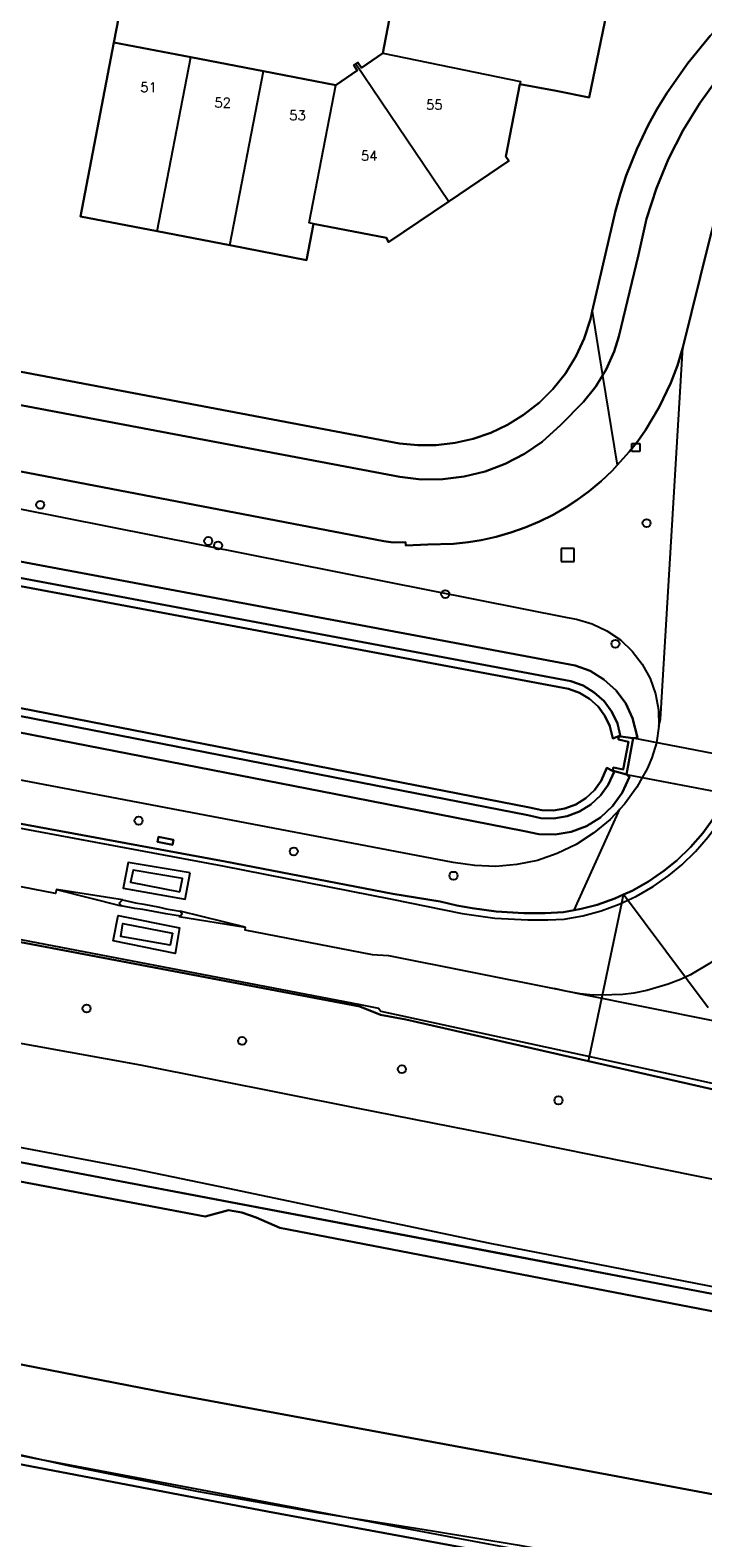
# Model space of a CAD drawing. Header units: metres. Extents: x 108000 to 109000, y 423600 to 424200.
# Tile 49 of 106: x 108528 to 108570, y 423937 to 424031. Entities that reach past the tile are written whole.
import ezdxf

# ---------------------------------------------------------------- set-up
doc = ezdxf.new("R2010")
doc.units = ezdxf.units.M
doc.header["$MEASUREMENT"] = 0
for name, color, linetype in [('Duiker', 10, 'Continuous'), ('Erf', 10, 'Continuous'), ('Fietspad', 10, 'Continuous'), ('gesloten verharding', 10, 'Continuous'), ('grasland overig', 10, 'Continuous'), ('groenvoorziening', 10, 'Continuous'), ('Hek', 10, 'Continuous'), ('Huisnummers', 10, 'Continuous'), ('inspectie- _rioolput', 10, 'Continuous'), ('kolk', 10, 'Continuous'), ('Muur', 10, 'Continuous'), ('oever_ slootkant', 10, 'Continuous'), ('open verharding', 10, 'Continuous'), ('pand', 10, 'Continuous'), ('rietland', 10, 'Continuous'), ('rijbaan lokale weg', 10, 'Continuous'), ('spoorbaan', 10, 'Continuous'), ('vegetatieobject', 10, 'Continuous'), ('Voetpad', 10, 'Continuous'), ('waterloop_ sloot', 10, 'Continuous'), ('Wegmarkering', 10, 'Continuous')]:
    doc.layers.add(name, color=color, linetype=linetype)
doc.styles.get("Standard").update_dxf_attribs({"font": 'txt.shx'})

# ---------------------------------------------------------------- blocks, each defined once
blk = doc.blocks.new('138_ACAD_1_FMEBLOCK84')
at = {"layer": 'grasland overig', "color": 3, "true_color": 0x00f000}
for points in [[(59.155, -11.86), (99.284, -19.453), (109.075, -21.178), (110.62, -20.904), (111.65, -20.942), (126.735, -23.85), (128.085, -24.756), (130.099, -25.375), (163.106, -31.638), (164.539, -31.103), (165.65, -31.176), (169.181, -32.749), (201.634, -39.066), (224.307, -43.353), (225.761, -42.954), (226.594, -43.113), (227.47, -43.412), (228.951, -44.052), (260.195, -50.082), (284.456, -54.498), (288.62, -54.501), (291.216, -55.326), (299.903, -57.572), (313.278, -60.218)], [(314.89, -59.398), (295.831, -55.687), (291.926, -52.454), (285.612, -51.239), (280.645, -52.884), (219.883, -41.33), (57.622, -10.446), (11.975, -1.734), (-10.919, 2.538), (-39.438, 8.051), (-64.058, 12.757), (-92.04, 18.042), (-110.15, 21.407), (-138.518, 26.79), (-138.551, 26.796), (-139.222, 26.952), (-150.074, 29.017)]]:
    blk.add_lwpolyline(points, dxfattribs=at)

msp = doc.modelspace()

# ---------------------------------------------------------------- linework, layer by layer
at = {"layer": 'Duiker', "color": 12, "true_color": 0xc30000}
msp.add_lwpolyline([(108565.794, 423986.629), (108565.376, 423984.379), (108584.947, 423980.639), (108585.367, 423982.855), (108565.794, 423986.629)], dxfattribs=at)
at = {"layer": 'Erf', "color": 52, "true_color": 0xd2d200}
for points in [[(108564.026, 424031.141), (108563.064, 424026.424), (108561.008, 424026.846), (108558.754, 424027.263), (108557.886, 424022.76), (108558.059, 424022.502), (108554.332, 424019.981), (108550.589, 424017.449), (108550.46, 424017.711), (108545.935, 424018.587), (108545.5, 424016.333), (108540.728, 424017.253), (108536.211, 424018.124), (108531.449, 424019.042), (108533.531, 424029.849), (108534.765, 424036.256)], [(108526.113, 424009.695), (108551.275, 424004.931), (108552.408, 424004.827), (108553.559, 424004.837), (108554.725, 424004.972), (108555.845, 424005.235), (108556.949, 424005.609), (108557.994, 424006.098), (108558.977, 424006.722), (108559.974, 424007.489), (108560.795, 424008.313), (108561.593, 424009.296), (108562.251, 424010.394), (108562.745, 424011.46), (108563.133, 424012.665), (108563.246, 424013.15), (108564.699, 424019.391), (108564.998, 424020.488), (108565.366, 424021.577), (108566.024, 424023.213), (108566.729, 424024.71), (108567.285, 424025.72), (108567.88, 424026.696), (108569.191, 424028.574), (108570.572, 424030.254)], [(108570.011, 423933.627), (108543.079, 423938.597), (108513.231, 423944.279)]]:
    msp.add_lwpolyline(points, dxfattribs=at)
at = {"layer": 'Fietspad', "color": 255}
msp.add_line((108563.896, 424009.168), (108564.807, 424003.592), dxfattribs=at)
for points in [[(108563.896, 424009.168), (108563.482, 424008.487), (108562.713, 424007.529), (108561.3, 424006.089), (108560.139, 424005.05), (108559.034, 424004.293), (108557.848, 424003.673), (108556.595, 424003.199), (108555.296, 424002.878), (108553.967, 424002.714), (108552.628, 424002.71), (108551.298, 424002.865), (108512.61, 424010.181), (108474.984, 424017.358), (108469.229, 424018.53), (108462.701, 424020.025), (108461.281, 424020.391), (108456.048, 424021.841), (108450.861, 424023.446), (108439.756, 424027.06), (108434.762, 424028.633), (108429.723, 424030.053), (108425.345, 424031.153)], [(108574.357, 424031.18), (108573.606, 424030.502), (108572.569, 424029.471), (108572.401, 424029.188), (108571.103, 424027.687), (108569.931, 424026.086), (108568.891, 424024.397), (108567.99, 424022.629), (108567.235, 424020.794), (108566.63, 424018.905), (108566.12, 424016.649), (108564.901, 424011.587), (108564.616, 424010.66), (108564.12, 424009.537), (108563.896, 424009.168)], [(108564.807, 424003.592), (108565.554, 424004.417), (108566.08, 424005.088), (108566.556, 424005.768), (108567.412, 424007.197), (108568.127, 424008.701), (108568.539, 424009.791), (108568.878, 424010.907), (108570.484, 424017.427), (108571.053, 424019.59), (108571.429, 424020.585), (108571.921, 424021.667), (108572.484, 424022.713), (108573.114, 424023.721), (108574.02, 424024.951), (108575.027, 424026.1), (108576.127, 424027.16), (108577.45, 424028.223), (108578.722, 424029.07), (108580.06, 424029.805), (108581.528, 424030.478), (108583.059, 424030.984)], [(108523.094, 424004.094), (108550.294, 423998.88), (108550.876, 423998.793), (108551.64, 423998.803), (108551.67, 423998.612), (108553.042, 423998.657), (108554.625, 423998.701), (108555.57, 423998.803), (108556.351, 423998.933), (108557.279, 423999.139), (108558.193, 423999.402), (108559.089, 423999.719), (108559.964, 424000.091), (108560.815, 424000.514), (108561.638, 424000.988), (108562.302, 424001.421), (108563.068, 424001.984), (108563.799, 424002.591), (108564.491, 424003.243), (108564.807, 424003.592)]]:
    msp.add_lwpolyline(points, dxfattribs=at)
at = {"layer": 'gesloten verharding', "color": 255}
msp.add_lwpolyline([(108537.224, 423980.308), (108536.298, 423980.508), (108536.237, 423980.2), (108537.178, 423980.006), (108537.224, 423980.308)], dxfattribs=at)
at = {"layer": 'groenvoorziening', "color": 3}
msp.add_line((108562.136, 423975.947), (108564.966, 423982.227), dxfattribs=at)
for points in [[(108634.243, 424023.139), (108590.797, 424031.431), (108589.787, 424031.564), (108588.771, 424031.64), (108587.752, 424031.658), (108586.904, 424031.629), (108586.058, 424031.56), (108585.048, 424031.425), (108584.047, 424031.233), (108583.059, 424030.984), (108581.528, 424030.478), (108580.06, 424029.805), (108578.722, 424029.07), (108577.45, 424028.223), (108576.127, 424027.16), (108575.027, 424026.1), (108574.02, 424024.951), (108573.114, 424023.721), (108572.484, 424022.713), (108571.921, 424021.667), (108571.429, 424020.585), (108571.053, 424019.59), (108570.484, 424017.427), (108568.878, 424010.907)], [(108396.911, 424031.208), (108415.16, 424027.199), (108420.993, 424026.215), (108425.948, 424024.862), (108430.859, 424023.354), (108435.72, 424021.694), (108454.802, 424015.629), (108458.687, 424014.444), (108462.616, 424013.414), (108464.682, 424012.929), (108504.713, 424005.431), (108561.698, 423994.123), (108562.278, 423994.029), (108563.251, 423993.745), (108564.167, 423993.311), (108565.004, 423992.738), (108565.74, 423992.041), (108566.357, 423991.237), (108566.841, 423990.347), (108567.178, 423989.391), (108567.361, 423988.394), (108567.386, 423987.381)], [(108568.878, 424010.907), (108568.539, 424009.791), (108568.127, 424008.701), (108567.412, 424007.197), (108566.556, 424005.768), (108566.08, 424005.088), (108565.554, 424004.417), (108564.807, 424003.592), (108564.491, 424003.243), (108563.799, 424002.591), (108563.068, 424001.984), (108562.302, 424001.421), (108561.638, 424000.988), (108560.815, 424000.514), (108559.964, 424000.091), (108559.089, 423999.719), (108558.193, 423999.402), (108557.279, 423999.139), (108556.351, 423998.933), (108555.57, 423998.803), (108554.625, 423998.701), (108553.042, 423998.657), (108551.67, 423998.612), (108551.64, 423998.803), (108550.876, 423998.793), (108550.294, 423998.88), (108523.094, 424004.094)], [(108567.386, 423987.381), (108567.484, 423987.816), (108568.878, 424010.907)], [(108598.719, 423954.111), (108595.156, 423954.385), (108582.669, 423956.823), (108556.924, 423962.007), (108548.501, 423963.677), (108535.174, 423966.32), (108495.785, 423973.438), (108469.057, 423978.33), (108449.566, 423981.897), (108414.761, 423988.894), (108404.762, 423990.904), (108372.085, 423997.741), (108362.311, 423999.995), (108355.095, 424001.397)], [(108507.308, 424001.42), (108548.189, 423993.767), (108562.179, 423991.148), (108563.115, 423990.808), (108563.98, 423990.285), (108564.727, 423989.604), (108565.328, 423988.789), (108565.758, 423987.872), (108566.052, 423986.681), (108565.794, 423986.629), (108565.376, 423984.379), (108565.565, 423984.241), (108565.113, 423983.231), (108564.512, 423982.401), (108563.766, 423981.707), (108562.901, 423981.17), (108561.949, 423980.809), (108560.945, 423980.64), (108559.926, 423980.667), (108559.041, 423980.865), (108547.318, 423983.153), (108499.226, 423992.54)], [(108372.512, 423989.829), (108534.773, 423958.945), (108595.535, 423947.391), (108600.502, 423949.036), (108606.816, 423947.821), (108610.721, 423944.588), (108629.78, 423940.877)], [(108372.999, 423990.397), (108534.805, 423959.886), (108540.605, 423958.672), (108548.399, 423957.04), (108556.89, 423955.262), (108571.906, 423952.339), (108589.469, 423949.151), (108595.775, 423948.057), (108600.491, 423949.515), (108607.15, 423948.487), (108610.287, 423946.41), (108613.218, 423945.82), (108630.371, 423942.684)], [(108564.966, 423982.227), (108564.359, 423981.58), (108563.355, 423980.743), (108562.255, 423980.034), (108561.078, 423979.465), (108559.839, 423979.043), (108558.559, 423978.776), (108557.256, 423978.667), (108555.949, 423978.718), (108554.609, 423978.913), (108542.547, 423981.204), (108498.741, 423989.523)], [(108498.238, 423986.762), (108540.436, 423978.969), (108550.86, 423976.972), (108553.791, 423976.493), (108554.845, 423976.242), (108555.78, 423976.064), (108557.289, 423975.861), (108558.999, 423975.754), (108560.332, 423975.76), (108561.472, 423975.828), (108562.136, 423975.947)], [(108567.386, 423987.381), (108567.242, 423986.349), (108566.959, 423985.405), (108566.664, 423984.732), (108566.361, 423984.19), (108566.026, 423983.59), (108565.254, 423982.534), (108564.966, 423982.227)], [(108562.136, 423975.947), (108562.564, 423976.024), (108563.554, 423976.284), (108564.658, 423976.674), (108565.191, 423976.916), (108565.724, 423977.158), (108566.743, 423977.734), (108567.708, 423978.396), (108568.503, 423979.043), (108569.347, 423979.854), (108570.116, 423980.736), (108570.806, 423981.681)], [(108537.224, 423980.308), (108537.178, 423980.006), (108536.237, 423980.2), (108536.298, 423980.508), (108537.224, 423980.308)], [(108600.064, 423962.662), (108599.783, 423962.549), (108598.486, 423962.128), (108597.494, 423961.877), (108596.489, 423961.683), (108595.475, 423961.545), (108594.49, 423961.465), (108593.502, 423961.441), (108586.501, 423961.76), (108584.891, 423961.906), (108583.553, 423962.071), (108581.956, 423962.322), (108580.368, 423962.629), (108563.019, 423966.572), (108551.658, 423969.154), (108550.103, 423969.442), (108548.807, 423969.964), (108496.911, 423979.801)], [(108599.555, 423934.253), (108583.954, 423937.183), (108557.327, 423942.183), (108536.794, 423945.97), (108513.403, 423950.527), (108500, 423952.937), (108490.289, 423954.789), (108481.829, 423956.374), (108473.968, 423957.846), (108462.233, 423960.103), (108452.494, 423962.092), (108447.64, 423962.774), (108449.758, 423956.373), (108462.118, 423954.027), (108476.799, 423951.159), (108500, 423946.627), (108513.231, 423944.279), (108543.079, 423938.597), (108570.011, 423933.627)]]:
    msp.add_lwpolyline(points, dxfattribs=at)
at = {"layer": 'Hek', "color": 30}
for points in [[(108521.277, 423961.496), (108537.269, 423958.499), (108557.59, 423954.642), (108570.205, 423952.227), (108575.338, 423951.408), (108582.919, 423949.901), (108588.03, 423948.952), (108595.612, 423947.437), (108598.027, 423948.309), (108600.486, 423949.076), (108604.266, 423948.427), (108606.791, 423947.885), (108610.767, 423944.611), (108615.817, 423943.534), (108629.939, 423940.831)], [(108448.736, 423954.189), (108449.323, 423957.347), (108459.798, 423955.403), (108464.296, 423954.617), (108474.827, 423952.26), (108484.494, 423950.106), (108508.469, 423945.958), (108516.247, 423944.296), (108524.01, 423942.936), (108530.691, 423941.45), (108538.781, 423939.839), (108546.181, 423938.526), (108553.335, 423937.395), (108558.582, 423936.524), (108565.553, 423935.251), (108572.489, 423934.249), (108579.333, 423933.011), (108585.952, 423931.97), (108588.713, 423931.454), (108588.501, 423930.31)], [(108587.792, 423930.381), (108588.064, 423930.853), (108574.45, 423933.27), (108554.696, 423936.952), (108528.6, 423941.88), (108516.19, 423944.35), (108487.285, 423949.723), (108464.251, 423954.513), (108449.442, 423956.92)]]:
    msp.add_lwpolyline(points, dxfattribs=at)
at = {"layer": 'inspectie- _rioolput', "color": 30}
for p, q in [((108562.121, 423998.409), (108561.321, 423998.409)), ((108561.321, 423998.409), (108561.321, 423997.609)), ((108562.121, 423997.609), (108562.121, 423998.409)), ((108561.321, 423997.609), (108562.121, 423997.609))]:
    msp.add_line(p, q, dxfattribs=at)
at = {"layer": 'kolk', "color": 30, "true_color": 0xf07a00}
for p, q in [((108565.708, 424004.432), (108565.708, 424004.932)), ((108565.708, 424004.932), (108566.208, 424004.932)), ((108566.208, 424004.932), (108566.208, 424004.432)), ((108566.208, 424004.432), (108565.708, 424004.432))]:
    msp.add_line(p, q, dxfattribs=at)
at = {"layer": 'Muur', "color": 12, "true_color": 0xd20000}
msp.add_lwpolyline([(108565.794, 423986.629), (108565.008, 423986.739), (108564.897, 423986.754), (108564.877, 423986.542), (108565.506, 423986.413), (108565.177, 423984.691), (108564.573, 423984.818), (108564.518, 423984.611), (108564.623, 423984.583), (108565.376, 423984.379), (108565.794, 423986.629)], dxfattribs=at)
at = {"layer": 'oever_ slootkant', "color": 92, "true_color": 0x00c300}
for points in [[(108562.179, 423991.148), (108548.189, 423993.767), (108507.308, 424001.42)], [(108507.129, 424000.436), (108561.915, 423990.18), (108562.682, 423989.902), (108563.379, 423989.48), (108563.981, 423988.931), (108564.465, 423988.275), (108564.811, 423987.537), (108565.008, 423986.739), (108565.794, 423986.629), (108566.052, 423986.681), (108565.758, 423987.872), (108565.328, 423988.789), (108564.727, 423989.604), (108563.98, 423990.285), (108563.115, 423990.808), (108562.179, 423991.148)], [(108565.376, 423984.379), (108564.623, 423984.583), (108564.243, 423983.734), (108563.759, 423983.067), (108563.156, 423982.505), (108562.456, 423982.071), (108561.686, 423981.779), (108560.874, 423981.642), (108560.05, 423981.664), (108559.246, 423981.844), (108547.158, 423984.203), (108499.415, 423993.522)], [(108499.226, 423992.54), (108547.318, 423983.153), (108559.041, 423980.865), (108559.926, 423980.667), (108560.945, 423980.64), (108561.949, 423980.809), (108562.901, 423981.17), (108563.766, 423981.707), (108564.512, 423982.401), (108565.113, 423983.231), (108565.565, 423984.241), (108565.376, 423984.379)]]:
    msp.add_lwpolyline(points, dxfattribs=at)
at = {"layer": 'open verharding', "color": 255}
msp.add_lwpolyline([(108535.49, 424036.119), (108534.765, 424036.256), (108533.531, 424029.849), (108538.303, 424028.93), (108542.82, 424028.061), (108547.324, 424027.194), (108548.654, 424028.101), (108548.429, 424028.432), (108548.553, 424028.517), (108548.69, 424028.61), (108548.915, 424028.279), (108550.245, 424029.185), (108551.155, 424033.949), (108551.685, 424036.725), (108545.611, 424037.917)], dxfattribs=at)
at = {"layer": 'pand', "color": 1}
for p, q in [((108536.211, 424018.124), (108538.303, 424028.93)), ((108542.82, 424028.061), (108538.303, 424028.93)), ((108540.728, 424017.253), (108542.82, 424028.061)), ((108547.324, 424027.194), (108542.82, 424028.061)), ((108548.553, 424028.517), (108554.332, 424019.981)), ((108536.211, 424018.124), (108540.728, 424017.253))]:
    msp.add_line(p, q, dxfattribs=at)
for points in [[(108558.754, 424027.263), (108561.008, 424026.846), (108563.064, 424026.424), (108564.026, 424031.141), (108564.654, 424034.219), (108556.174, 424035.823), (108555.636, 424033.079), (108552.193, 424033.747), (108551.155, 424033.949), (108550.245, 424029.185)], [(108538.303, 424028.93), (108533.531, 424029.849), (108531.449, 424019.042), (108536.211, 424018.124)], [(108550.245, 424029.185), (108548.915, 424028.279), (108548.69, 424028.61), (108548.553, 424028.517)], [(108550.245, 424029.185), (108558.785, 424027.424), (108558.754, 424027.263)], [(108548.553, 424028.517), (108548.429, 424028.432), (108548.654, 424028.101), (108547.324, 424027.194)], [(108545.935, 424018.587), (108545.659, 424018.64), (108547.324, 424027.194)], [(108554.332, 424019.981), (108558.059, 424022.502), (108557.886, 424022.76), (108558.754, 424027.263)], [(108545.935, 424018.587), (108550.46, 424017.711), (108550.589, 424017.449), (108554.332, 424019.981)], [(108540.728, 424017.253), (108545.5, 424016.333), (108545.935, 424018.587)]]:
    msp.add_lwpolyline(points, dxfattribs=at)
at = {"layer": 'rietland', "color": 92, "true_color": 0x00d200}
for points in [[(108507.039, 423999.944), (108561.783, 423989.696), (108562.465, 423989.449), (108563.078, 423989.078), (108563.608, 423988.595), (108564.033, 423988.018), (108564.337, 423987.369), (108564.523, 423986.619), (108564.897, 423986.754), (108565.008, 423986.739), (108564.811, 423987.537), (108564.465, 423988.275), (108563.981, 423988.931), (108563.379, 423989.48), (108562.682, 423989.902), (108561.915, 423990.18), (108507.129, 424000.436)], [(108499.415, 423993.522), (108547.158, 423984.203), (108559.246, 423981.844), (108560.05, 423981.664), (108560.874, 423981.642), (108561.686, 423981.779), (108562.456, 423982.071), (108563.156, 423982.505), (108563.759, 423983.067), (108564.243, 423983.734), (108564.623, 423984.583), (108564.518, 423984.611), (108564.167, 423984.787), (108563.808, 423983.986), (108563.383, 423983.4), (108562.851, 423982.904), (108562.234, 423982.521), (108561.555, 423982.264), (108560.839, 423982.143), (108560.112, 423982.163), (108559.349, 423982.333), (108499.51, 423994.013)]]:
    msp.add_lwpolyline(points, dxfattribs=at)
at = {"layer": 'rijbaan lokale weg', "color": 255}
msp.add_line((108570.463, 423969.883), (108565.191, 423976.916), dxfattribs=at)
for points in [[(108388.167, 424000.229), (108389.972, 423999.887), (108405.145, 423997.015), (108431.966, 423991.937), (108432.317, 423991.871), (108434.859, 423991.322), (108451.775, 423988.208), (108496.911, 423979.801), (108548.807, 423969.964), (108550.103, 423969.442), (108551.658, 423969.154), (108563.019, 423966.572)], [(108565.191, 423976.916), (108564.658, 423976.674), (108563.554, 423976.284), (108562.564, 423976.024), (108562.136, 423975.947), (108561.472, 423975.828), (108560.332, 423975.76), (108558.999, 423975.754), (108557.289, 423975.861), (108555.78, 423976.064), (108554.845, 423976.242), (108553.791, 423976.493), (108550.86, 423976.972), (108540.436, 423978.969), (108498.238, 423986.762)], [(108570.806, 423981.681), (108570.116, 423980.736), (108569.347, 423979.854), (108568.503, 423979.043), (108567.708, 423978.396), (108566.743, 423977.734), (108565.724, 423977.158), (108565.191, 423976.916)], [(108538.262, 423978.27), (108534.422, 423978.91), (108534.099, 423977.323), (108537.95, 423976.631), (108538.262, 423978.27)], [(108534.055, 423976.584), (108534.874, 423976.404), (108535.399, 423976.313), (108536.359, 423976.144), (108536.784, 423976.036), (108537.64, 423975.891), (108537.767, 423975.725), (108537.671, 423975.577), (108536.748, 423975.715), (108536.314, 423975.807), (108535.327, 423975.989), (108534.821, 423976.062), (108533.986, 423976.215), (108533.864, 423976.376), (108534.055, 423976.584)], [(108563.019, 423966.572), (108563.079, 423966.86), (108563.842, 423970.491), (108563.878, 423970.665), (108565.081, 423976.391), (108565.191, 423976.916)], [(108533.485, 423974.04), (108533.791, 423975.609), (108537.611, 423974.857), (108537.33, 423973.256), (108533.485, 423974.04)], [(108563.019, 423966.572), (108580.368, 423962.629)]]:
    msp.add_lwpolyline(points, dxfattribs=at)
at = {"layer": 'spoorbaan', "color": 255}
for points in [[(108628.168, 423940.057), (108614.793, 423942.703), (108606.106, 423944.949), (108603.51, 423945.774), (108599.346, 423945.777), (108575.085, 423950.193), (108543.841, 423956.223), (108542.36, 423956.863), (108541.484, 423957.162), (108540.651, 423957.321), (108539.197, 423956.922), (108516.524, 423961.209), (108484.071, 423967.526), (108480.54, 423969.099), (108479.429, 423969.172), (108477.996, 423968.637), (108444.989, 423974.9), (108442.975, 423975.519), (108441.625, 423976.425), (108426.54, 423979.333), (108425.51, 423979.371), (108423.965, 423979.097), (108414.174, 423980.822), (108374.045, 423988.415)], [(108380.717, 423975.629), (108406.997, 423970.709), (108424.796, 423967.376), (108442.976, 423963.467), (108444.199, 423963.285), (108446.61, 423962.927), (108447.437, 423962.804), (108447.64, 423962.774), (108452.494, 423962.092), (108462.233, 423960.103), (108473.968, 423957.846), (108481.829, 423956.374), (108490.289, 423954.789), (108500, 423952.937), (108513.403, 423950.527), (108536.794, 423945.97), (108557.327, 423942.183), (108583.954, 423937.183), (108599.555, 423934.253), (108623.511, 423929.815), (108623.405, 423929.229), (108626.163, 423929.084), (108627.584, 423928.795)]]:
    msp.add_lwpolyline(points, dxfattribs=at)
at = {"layer": 'vegetatieobject', "color": 3}
for centre in [(108528.954, 424001.13), (108566.629, 423999.995), (108539.389, 423998.88), (108540.001, 423998.605), (108554.12, 423995.583), (108564.69, 423992.501), (108535.065, 423981.509), (108544.706, 423979.598), (108554.63, 423978.089), (108531.835, 423969.84), (108541.497, 423967.828), (108551.421, 423966.07), (108561.154, 423964.136)]:
    msp.add_circle(centre, 0.25, dxfattribs=at)
at = {"layer": 'Voetpad', "color": 255}
msp.add_line((108563.246, 424013.15), (108563.896, 424009.168), dxfattribs=at)
for points in [[(108635.018, 424029.188), (108606.175, 424034.71), (108606.166, 424034.662), (108605.763, 424034.74), (108605.752, 424034.721), (108582.666, 424039.108), (108577.636, 424035.946), (108574.557, 424034.027), (108574.516, 424034.011), (108571.465, 424031.236), (108570.572, 424030.254), (108569.191, 424028.574), (108567.88, 424026.696), (108567.285, 424025.72), (108566.729, 424024.71), (108566.024, 424023.213), (108565.366, 424021.577), (108564.998, 424020.488), (108564.699, 424019.391), (108563.246, 424013.15)], [(108425.345, 424031.153), (108429.723, 424030.053), (108434.762, 424028.633), (108439.756, 424027.06), (108450.861, 424023.446), (108456.048, 424021.841), (108461.281, 424020.391), (108462.701, 424020.025), (108469.229, 424018.53), (108474.984, 424017.358), (108512.61, 424010.181), (108551.298, 424002.865), (108552.628, 424002.71), (108553.967, 424002.714), (108555.296, 424002.878), (108556.595, 424003.199), (108557.848, 424003.673), (108559.034, 424004.293), (108560.139, 424005.05), (108561.3, 424006.089), (108562.713, 424007.529), (108563.482, 424008.487), (108563.896, 424009.168)], [(108563.246, 424013.15), (108563.133, 424012.665), (108562.745, 424011.46), (108562.251, 424010.394), (108561.593, 424009.296), (108560.795, 424008.313), (108559.974, 424007.489), (108558.977, 424006.722), (108557.994, 424006.098), (108556.949, 424005.609), (108555.845, 424005.235), (108554.725, 424004.972), (108553.559, 424004.837), (108552.408, 424004.827), (108551.275, 424004.931), (108526.113, 424009.695), (108470.669, 424020.333), (108432.196, 424031.419)], [(108563.896, 424009.168), (108564.12, 424009.537), (108564.616, 424010.66), (108564.901, 424011.587), (108566.12, 424016.649), (108566.63, 424018.905), (108567.235, 424020.794), (108567.99, 424022.629), (108568.891, 424024.397), (108569.931, 424026.086), (108571.103, 424027.687), (108572.401, 424029.188), (108572.569, 424029.471)]]:
    msp.add_lwpolyline(points, dxfattribs=at)
at = {"layer": 'waterloop_ sloot', "color": 5}
msp.add_lwpolyline([(108499.51, 423994.013), (108559.349, 423982.333), (108560.112, 423982.163), (108560.839, 423982.143), (108561.555, 423982.264), (108562.234, 423982.521), (108562.851, 423982.904), (108563.383, 423983.4), (108563.808, 423983.986), (108564.167, 423984.787), (108564.518, 423984.611), (108564.573, 423984.818), (108565.177, 423984.691), (108565.506, 423986.413), (108564.877, 423986.542), (108564.897, 423986.754), (108564.523, 423986.619), (108564.337, 423987.369), (108564.033, 423988.018), (108563.608, 423988.595), (108563.078, 423989.078), (108562.465, 423989.449), (108561.783, 423989.696), (108507.039, 423999.944)], dxfattribs=at)
at = {"layer": 'Wegmarkering', "color": 255}
for points in [[(108452.68, 423995.132), (108498.18, 423986.548), (108540.286, 423978.711), (108550.802, 423976.639), (108555.163, 423975.744), (108557.201, 423975.461), (108559.254, 423975.338), (108560.489, 423975.34), (108561.516, 423975.387), (108562.662, 423975.596), (108563.812, 423975.909), (108564.93, 423976.32), (108566.009, 423976.825), (108567.04, 423977.421), (108568.017, 423978.103), (108568.82, 423978.766), (108569.675, 423979.596), (108570.455, 423980.497), (108571.155, 423981.46), (108573.74, 423986.787), (108575.712, 423992.669), (108580.457, 424009.155), (108580.431, 424009.294)], [(108529.955, 423977.223), (108529.91, 423976.99), (108497.647, 423983.227), (108431.909, 423995.695)], [(108432.029, 423992.271), (108451.846, 423988.493), (108496.905, 423980.018), (108548.838, 423970.09), (108549.963, 423969.865), (108550.12, 423969.671), (108568.634, 423965.655), (108583.605, 423962.358), (108586.501, 423961.76)], [(108537.63, 423977.096), (108537.783, 423977.921), (108534.731, 423978.435), (108534.564, 423977.679), (108537.63, 423977.096)], [(108534.055, 423976.584), (108529.955, 423977.223), (108533.986, 423976.215)], [(108537.562, 423975.556), (108541.694, 423974.898), (108537.64, 423975.891)], [(108537.176, 423974.526), (108537.026, 423973.772), (108533.961, 423974.317), (108534.088, 423975.118), (108537.176, 423974.526)], [(108541.694, 423974.898), (108541.659, 423974.719), (108549.577, 423973.188), (108550.588, 423973.134), (108560.886, 423971.087), (108562.509, 423970.761), (108570.745, 423969.093)], [(108571.233, 423973.145), (108570.531, 423972.633), (108569.347, 423971.94), (108568.726, 423971.647), (108567.961, 423971.344), (108566.644, 423970.959), (108565.836, 423970.802), (108565.155, 423970.716), (108563.785, 423970.661), (108563.099, 423970.694), (108562.509, 423970.761), (108561.606, 423970.907), (108560.886, 423971.087)]]:
    msp.add_lwpolyline(points, dxfattribs=at)

# ---------------------------------------------------------------- block references
at = {"layer": 'grasland overig', "color": 3, "true_color": 0x00f000}
msp.add_blockref('138_ACAD_1_FMEBLOCK84', (108314.89, 424000.275), dxfattribs=at)

# ---------------------------------------------------------------- texts
at = {"layer": 'Huisnummers', "color": 255}
for s, p in [('51', (108535.168, 424026.769)), ('52', (108539.774, 424025.813)), ('55', (108552.922, 424025.683)), ('53', (108544.423, 424025.025)), ('54', (108548.879, 424022.514))]:
    msp.add_text(s, height=0.6, dxfattribs=at).set_placement(p)

doc.saveas('drawing.dxf')
